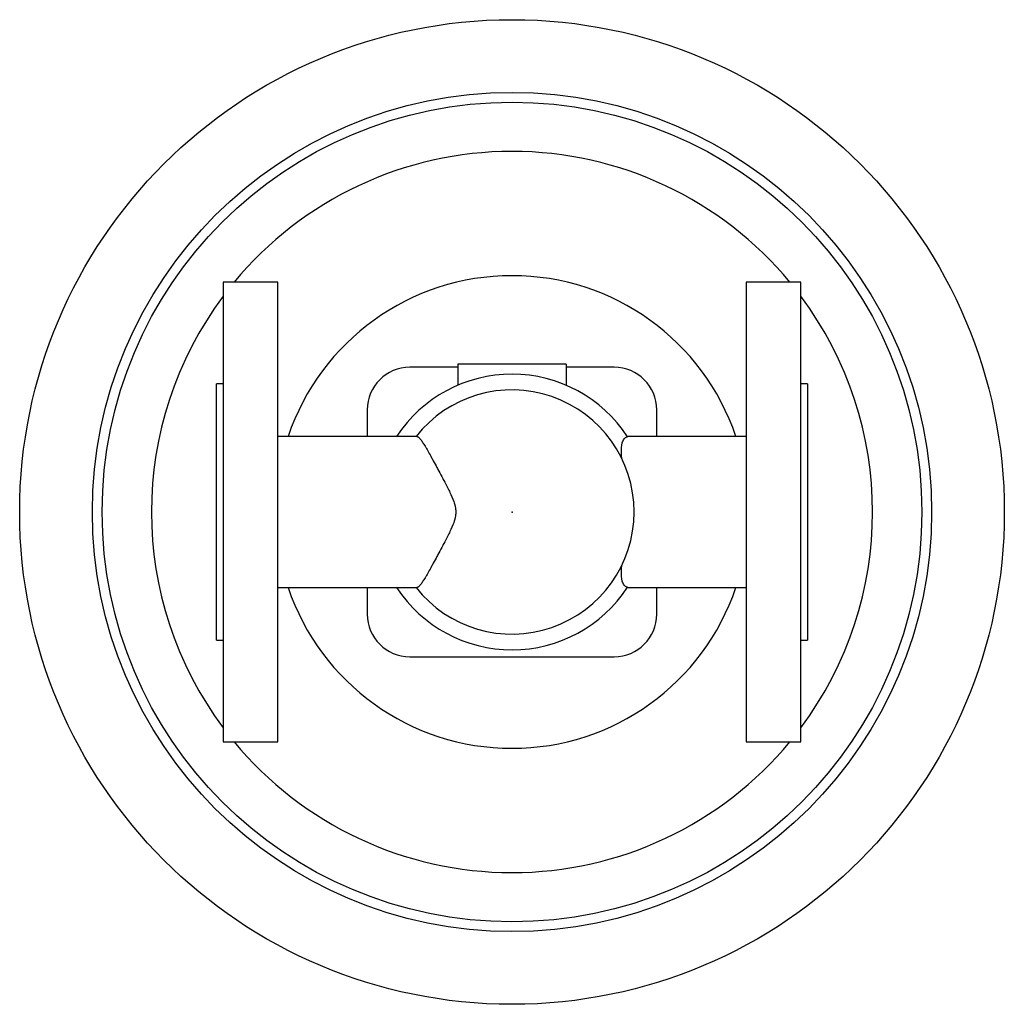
# Model space of a CAD drawing. Header units: millimetres. Extents: x -60 to 240, y -150 to 150.
import ezdxf

# ---------------------------------------------------------------- set-up
doc = ezdxf.new("R2010")
doc.units = ezdxf.units.MM
doc.linetypes.add('CNS_SOLID', pattern=[0])
doc.layers.add('vis', color=7, linetype='CNS_SOLID', lineweight=30)

msp = doc.modelspace()

# ---------------------------------------------------------------- linework, layer by layer
at = {"layer": 'vis'}
for p, q in [((18.7, 70), (2, 70)), ((2, 70), (2, -70)), ((18.7, -70), (18.7, 70)), ((178, 70), (161.3, 70)), ((161.3, 70), (161.3, -70)), ((178, -70), (178, 70)), ((73.5, 45), (73.5, 38.62)), ((106.5, 45), (73.5, 45)), ((106.5, 45), (106.5, 38.62)), ((73.5, 44.11), (58.89, 44.11)), ((121.11, 44.11), (106.5, 44.11)), ((2, 39), (0, 39)), ((0, -39), (0, 39)), ((180, 39), (178, 39)), ((180, 39), (180, -39)), ((45.89, 31.11), (45.89, 23)), ((134.11, 23), (134.11, 31.11)), ((60.99, 23), (18.7, 23)), ((161.3, 23), (125.14, 23)), ((18.7, -23), (60.99, -23)), ((45.89, -23), (45.89, -31.11)), ((125.14, -23), (161.3, -23)), ((134.11, -31.11), (134.11, -23)), ((0, -39), (2, -39)), ((178, -39), (180, -39)), ((58.89, -44.11), (121.11, -44.11)), ((2, -70), (18.7, -70)), ((161.3, -70), (178, -70))]:
    msp.add_line(p, q, dxfattribs=at)
for points in [[(60.99, 23), (61.04, 23), (61.14, 22.98), (61.25, 22.93), (61.31, 22.9), (61.37, 22.87), (61.49, 22.78), (61.62, 22.68), (61.75, 22.55), (61.89, 22.41), (62.03, 22.24), (62.1, 22.15), (62.18, 22.06), (62.33, 21.86), (62.49, 21.64), (62.65, 21.41), (62.82, 21.16), (62.98, 20.89), (63.07, 20.76), (63.16, 20.62), (63.33, 20.33), (63.52, 20.03), (63.61, 19.87), (63.71, 19.71), (63.91, 19.37), (64.12, 19.01), (64.22, 18.82), (64.33, 18.63), (64.55, 18.24), (64.78, 17.83), (65.02, 17.41), (65.26, 16.97), (65.51, 16.51), (65.64, 16.28), (65.77, 16.04), (66.03, 15.56), (66.3, 15.07), (66.57, 14.56), (66.85, 14.04), (67.14, 13.52), (67.28, 13.25), (67.43, 12.98), (67.72, 12.44), (68.02, 11.89), (68.31, 11.33), (68.61, 10.77), (68.92, 10.2), (69.07, 9.92), (69.22, 9.64), (69.52, 9.07), (69.82, 8.48), (70.14, 7.88), (70.45, 7.26), (70.77, 6.62), (70.93, 6.3), (71.09, 5.97), (71.4, 5.3), (71.7, 4.63), (71.98, 3.94), (72.24, 3.25), (72.38, 2.84), (72.42, 2.72), (72.45, 2.6), (72.47, 2.55), (72.49, 2.49), (72.52, 2.37), (72.55, 2.25), (72.57, 2.19), (72.58, 2.13), (72.61, 2.01), (72.64, 1.89), (72.66, 1.83), (72.67, 1.77), (72.69, 1.65), (72.72, 1.53), (72.74, 1.41), (72.76, 1.29), (72.78, 1.17), (72.79, 1.11), (72.8, 1.05), (72.81, 0.93), (72.83, 0.8), (72.84, 0.68), (72.85, 0.56), (72.86, 0.43), (72.86, 0.37), (72.86, 0.31), (72.87, 0.19), (72.87, 0.06), (72.87, 0), (72.87, -0.06), (72.87, -0.19), (72.86, -0.31), (72.86, -0.37), (72.86, -0.43), (72.85, -0.56), (72.84, -0.68), (72.83, -0.8), (72.81, -0.93), (72.8, -1.05), (72.79, -1.11), (72.78, -1.17), (72.76, -1.29), (72.74, -1.41), (72.72, -1.53), (72.69, -1.65), (72.67, -1.77), (72.66, -1.83), (72.64, -1.89), (72.61, -2.01), (72.58, -2.13), (72.57, -2.19), (72.55, -2.25), (72.52, -2.37), (72.49, -2.49), (72.47, -2.55), (72.45, -2.6), (72.42, -2.72), (72.38, -2.84), (72.24, -3.25), (71.98, -3.94), (71.7, -4.63), (71.4, -5.3), (71.09, -5.97), (70.93, -6.3), (70.77, -6.62), (70.45, -7.26), (70.14, -7.88), (69.82, -8.48), (69.52, -9.07), (69.22, -9.64), (69.07, -9.92), (68.92, -10.2), (68.61, -10.77), (68.31, -11.33), (68.02, -11.89), (67.72, -12.44), (67.43, -12.98), (67.28, -13.25), (67.14, -13.52), (66.85, -14.04), (66.57, -14.56), (66.3, -15.07), (66.03, -15.56), (65.77, -16.04), (65.64, -16.28), (65.51, -16.51), (65.26, -16.97), (65.02, -17.41), (64.78, -17.83), (64.55, -18.24), (64.33, -18.63), (64.22, -18.82), (64.12, -19.01), (63.91, -19.37), (63.71, -19.71), (63.61, -19.87), (63.52, -20.03), (63.33, -20.33), (63.16, -20.62), (63.07, -20.76), (62.98, -20.89), (62.82, -21.16), (62.65, -21.41), (62.49, -21.64), (62.33, -21.86), (62.18, -22.06), (62.1, -22.15), (62.03, -22.24), (61.89, -22.41), (61.75, -22.55), (61.62, -22.68), (61.49, -22.78), (61.37, -22.87), (61.31, -22.9), (61.25, -22.93), (61.14, -22.98), (61.04, -23), (60.99, -23)], [(123.47, 16.23), (123.45, 16.54), (123.41, 17.14), (123.38, 17.73), (123.37, 18.01), (123.36, 18.28), (123.36, 18.82), (123.37, 19.32), (123.4, 19.8), (123.45, 20.25), (123.51, 20.67), (123.55, 20.87), (123.6, 21.05), (123.7, 21.41), (123.83, 21.73), (123.98, 22.01), (124.15, 22.26), (124.34, 22.47), (124.45, 22.56), (124.56, 22.65), (124.79, 22.79), (125.05, 22.89), (125.19, 22.93)], [(125.19, -22.93), (125.05, -22.89), (124.79, -22.79), (124.56, -22.65), (124.45, -22.56), (124.34, -22.47), (124.15, -22.26), (123.98, -22.01), (123.83, -21.73), (123.7, -21.41), (123.6, -21.05), (123.55, -20.87), (123.51, -20.67), (123.45, -20.25), (123.4, -19.8), (123.37, -19.32), (123.36, -18.82), (123.36, -18.28), (123.37, -18.01), (123.38, -17.73), (123.41, -17.14), (123.45, -16.54), (123.47, -16.23)]]:
    msp.add_lwpolyline(points, dxfattribs=at)
for radius in [150, 127.86, 124.86]:
    msp.add_circle((90, 0), radius, dxfattribs=at)
for centre, radius, start, end in [((90, 0), 109.86, 39.5815, 140.4185), ((90, 0), 72, 18.6293, 161.3707), ((90, 0), 109.86, 143.2276, 216.7724), ((90, 0), 109.86, 323.2276, 396.7724), ((58.89, 31.11), 13, 90, 180), ((90, 0), 42, 33.0958, 146.7962), ((121.11, 31.11), 13, 0, 90), ((90, 0), 37.2, 218.1906, 501.8094), ((90, 0), 72, 198.6293, 341.3707), ((90, 0), 42, 213.2038, 326.9042), ((58.89, -31.11), 13, 180, 270), ((121.11, -31.11), 13, 270, 360), ((90, 0), 109.86, 219.5815, 320.4185)]:
    msp.add_arc(centre, radius, start, end, dxfattribs=at)
at = {"layer": 'vis', "extrusion": (0, -1, 1.22461e-16)}
msp.add_point((90, 0, -347.5), dxfattribs=at)
at = {"layer": 'vis', "extrusion": (0, -1, 6.12303e-17)}
msp.add_point((90, 0, -347.5), dxfattribs=at)

doc.saveas('drawing.dxf')
